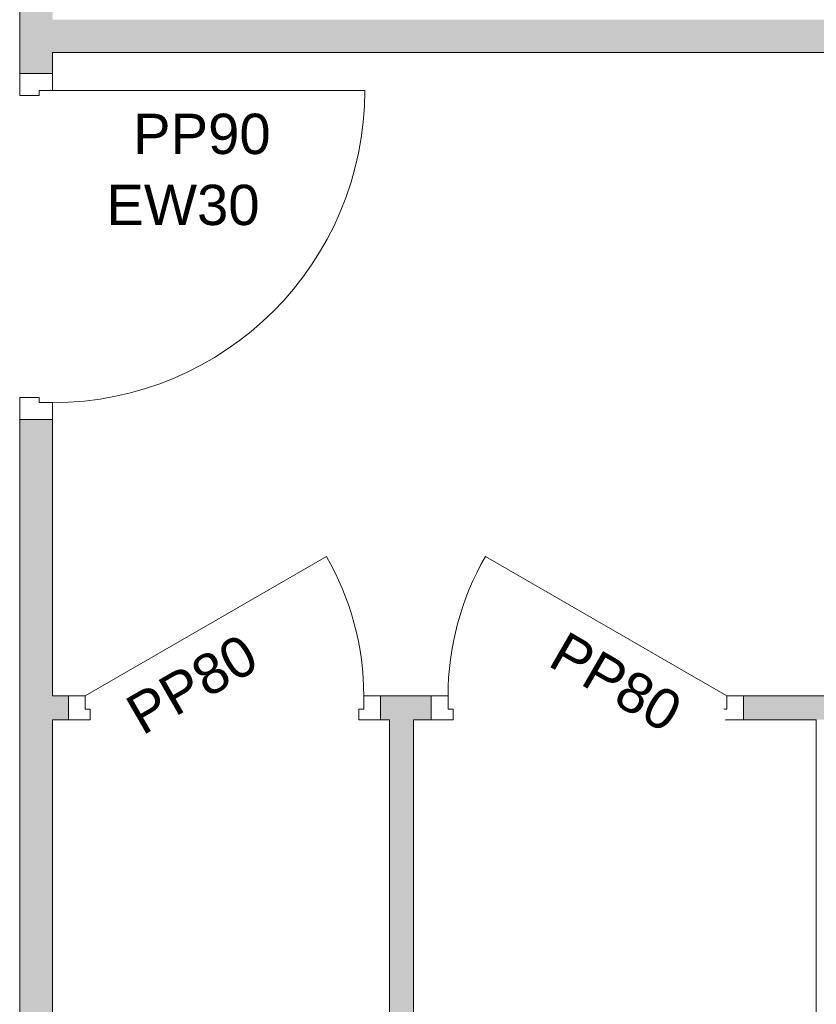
# Model space of a CAD drawing. Header units: millimetres. Extents: x -15787 to 43305, y -34460 to 16025.
# Tile 5 of 44: x 7270 to 9643, y -31527 to -28595. Entities that reach past the tile are written whole.
import ezdxf

# ---------------------------------------------------------------- set-up
doc = ezdxf.new("R2010")
doc.units = ezdxf.units.MM
for name, color, linetype, lineweight in [('A-ANNO-NOTE', 131, 'Continuous', 9), ('A-DOOR', 31, 'Continuous', 13), ('A-DOOR-FRAM', 31, 'Continuous', 13), ('A-WALL-PATT', 111, 'Continuous', 9), ('I-WALL', 2, 'Continuous', 9)]:
    doc.layers.add(name, color=color, linetype=linetype, lineweight=lineweight)
doc.styles.add('Arial', font='arial.ttf', dxfattribs={"height": 120})

# ---------------------------------------------------------------- blocks, each defined once
blk = doc.blocks.new('PINT_ plein-vitré - P80 plein-7875887-RDC_Réseaux')
at = {"layer": 'A-DOOR', "color": 23}
blk.add_line((303.8, -450.5), (-415, -35.5), dxfattribs=at)
blk.add_arc((-415, -35.5), 830, 330, 0, dxfattribs=at)
at = {"layer": 'A-DOOR-FRAM', "color": 23}
for p, q in [((-400, 35.5), (-465, 35.5)), ((-465, 35.5), (-465, -35.5)), ((-400, 4.5), (-400, 35.5)), ((465, 35.5), (400, 35.5)), ((400, 35.5), (400, 4.5)), ((465, -35.5), (465, 35.5)), ((-415, -35.5), (-415, 4.5)), ((-415, 4.5), (-400, 4.5)), ((400, 4.5), (415, 4.5)), ((415, 4.5), (415, -35.5)), ((-465, -35.5), (-415, -35.5)), ((415, -35.5), (465, -35.5))]:
    blk.add_line(p, q, dxfattribs=at)
blk = doc.blocks.new('PINT_ plein-vitré - P90 plein-8161302-RDC_Réseaux')
at = {"layer": 'A-DOOR', "color": 23}
blk.add_line((-465, 979), (-465, 49), dxfattribs=at)
blk.add_arc((-465, 49), 930, 360, 90, dxfattribs=at)
at = {"layer": 'A-DOOR-FRAM', "color": 23}
for p, q in [((-515, 49), (-465, 49)), ((-515, -49), (-515, 49)), ((-465, 49), (-465, 9)), ((465, 49), (515, 49)), ((465, 9), (465, 49)), ((515, 49), (515, -49)), ((-465, 9), (-450, 9)), ((-450, 9), (-450, -49)), ((450, -49), (450, 9)), ((450, 9), (465, 9)), ((-450, -49), (-515, -49)), ((515, -49), (450, -49))]:
    blk.add_line(p, q, dxfattribs=at)
blk = doc.blocks.new('PINT_ plein-vitré - P80 plein-7767721-RDC_Réseaux')
at = {"layer": 'A-DOOR', "color": 23}
blk.add_line((303.8, 450.5), (-415, 35.5), dxfattribs=at)
blk.add_arc((-415, 35.5), 830, 0, 30, dxfattribs=at)
at = {"layer": 'A-DOOR-FRAM', "color": 23}
for p, q in [((-465, 35.5), (-415, 35.5)), ((-465, -35.5), (-465, 35.5)), ((-415, 35.5), (-415, -4.5)), ((415, 35.5), (465, 35.5)), ((415, -4.5), (415, 35.5)), ((465, 35.5), (465, -35.5)), ((-415, -4.5), (-400, -4.5)), ((-400, -4.5), (-400, -35.5)), ((400, -35.5), (400, -4.5)), ((400, -4.5), (415, -4.5)), ((-400, -35.5), (-465, -35.5)), ((465, -35.5), (400, -35.5))]:
    blk.add_line(p, q, dxfattribs=at)

msp = doc.modelspace()

# ---------------------------------------------------------------- hatches: boundary and pattern name
at = {"layer": 'A-WALL-PATT'}
h = msp.add_hatch(color=30, dxfattribs=at)
h.paths.add_polyline_path([(7269.7, -28643.8), (7367.7, -28643.8), (7367.7, -28238.5), (7269.7, -28238.5), (7269.7, -28594.8)])
h.paths.add_polyline_path([(7367.7, -27208.5), (7367.7, -26754.2), (7269.7, -26754.2), (7269.7, -27208.5)])
h.paths.add_polyline_path([(7269.7, -25824.2), (7367.7, -25824.2), (7367.7, -25738.2), (7269.7, -25738.2)])
h.paths.add_polyline_path([(7269.7, -24808.2), (7367.7, -24808.2), (7367.7, -24759.2), (7269.7, -24759.2)])
for points in [[(10174.2, -28692.8), (10174.2, -28594.8), (7367.7, -28594.8), (7367.7, -28692.8), (8700.3, -28692.8)], [(8371.6, -32808.6), (8442.6, -32808.6), (8442.6, -30679.7), (8371.6, -30679.7), (8371.6, -32612.1)]]:
    msp.add_hatch(color=30, dxfattribs=at).paths.add_polyline_path(points)
h = msp.add_hatch(color=30, dxfattribs=at)
h.paths.add_polyline_path([(7287.6, -32808.6), (7367.7, -32808.6), (7367.7, -29785.3), (7269.7, -29785.3), (7269.7, -32808.6)])
h.paths.add_polyline_path([(7269.7, -28755.3), (7367.7, -28755.3), (7367.7, -28643.8), (7269.7, -28643.8), (7269.7, -28692.8)])
h = msp.add_hatch(color=30, dxfattribs=at)
h.paths.add_polyline_path([(8371.6, -30679.7), (8371.6, -30608.7), (8344.7, -30608.7), (8344.7, -30679.7)])
h.paths.add_polyline_path([(7414.7, -30679.7), (7414.7, -30608.7), (7367.7, -30608.7), (7367.7, -30679.7)])
h = msp.add_hatch(color=30, dxfattribs=at)
h.paths.add_polyline_path([(10750.8, -30679.7), (10758, -30679.7), (10758, -30608.7), (10750.8, -30608.7)])
h.paths.add_polyline_path([(8442.6, -30679.7), (8495.7, -30679.7), (8495.7, -30608.7), (8371.6, -30608.7), (8371.6, -30679.7)])
h.paths.add_polyline_path([(9720.8, -30679.7), (9720.8, -30608.7), (9425.7, -30608.7), (9425.7, -30679.7), (9713.6, -30679.7)])

# ---------------------------------------------------------------- linework, layer by layer
at = {"layer": 'I-WALL', "color": 23, "lineweight": 13}
for p, q in [((7269.7, -28238.5), (7269.7, -28755.3)), ((7367.7, -28692.8), (10758, -28692.8)), ((7367.7, -28755.3), (7367.7, -28692.8)), ((7269.7, -28755.3), (7367.7, -28755.3)), ((7269.7, -29785.3), (7269.7, -32808.6)), ((7367.7, -29785.3), (7269.7, -29785.3)), ((7367.7, -30608.7), (7367.7, -29785.3)), ((7414.7, -30608.7), (7367.7, -30608.7)), ((7414.7, -30679.7), (7414.7, -30608.7)), ((8495.7, -30608.7), (8344.7, -30608.7)), ((8344.7, -30608.7), (8344.7, -30679.7)), ((8495.7, -30679.7), (8495.7, -30608.7)), ((9720.8, -30608.7), (9425.7, -30608.7)), ((9425.7, -30608.7), (9425.7, -30679.7)), ((7367.7, -30679.7), (7414.7, -30679.7)), ((7367.7, -32808.6), (7367.7, -30679.7)), ((8344.7, -30679.7), (8371.6, -30679.7)), ((8371.6, -30679.7), (8371.6, -32808.6)), ((8442.6, -30679.7), (8495.7, -30679.7)), ((8442.6, -32808.6), (8442.6, -30679.7)), ((9425.7, -30679.7), (9642.6, -30679.7)), ((9642.6, -30679.7), (9642.6, -32808.6))]:
    msp.add_line(p, q, dxfattribs=at)

# ---------------------------------------------------------------- block references
at = {"layer": 'A-DOOR', "color": 23}
for name, p, rotation in [('PINT_ plein-vitré - P90 plein-8161302-RDC_Réseaux', (7318.7, -29270.3), 269.9999999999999), ('PINT_ plein-vitré - P80 plein-7875887-RDC_Réseaux', (8960.7, -30644.2), 180)]:
    msp.add_blockref(name, p, dxfattribs=dict(at, rotation=rotation))
msp.add_blockref('PINT_ plein-vitré - P80 plein-7767721-RDC_Réseaux', (7879.7, -30644.2), dxfattribs=at)

# ---------------------------------------------------------------- next in the draw order: texts
at = {"layer": 'A-ANNO-NOTE', "color": 30, "char_height": 120, "attachment_point": 1, "style": 'Arial', "bg_fill": 3, "box_fill_scale": 1.25, "bg_fill_color": 256, "bg_fill_true_color": 13158600, "bg_fill_transparency": 0}
for s, insert, width in [('PP90', (7607.3, -28874.8), 513.08), ('EW30', (7527.9, -29086.4), 609.282)]:
    msp.add_mtext(s, dxfattribs=dict(at, insert=insert, width=width))
at = {"layer": 'A-ANNO-NOTE', "color": 30, "char_height": 120, "width": 513.08, "attachment_point": 1, "style": 'Arial', "bg_fill": 3, "box_fill_scale": 1.25, "bg_fill_color": 256, "bg_fill_true_color": 13158600, "bg_fill_transparency": 0}
for insert, rotation in [((8898.7, -30412.5), 330), ((7575, -30624.2), 30)]:
    msp.add_mtext('PP80', dxfattribs=dict(at, insert=insert, rotation=rotation))

doc.saveas('drawing.dxf')
